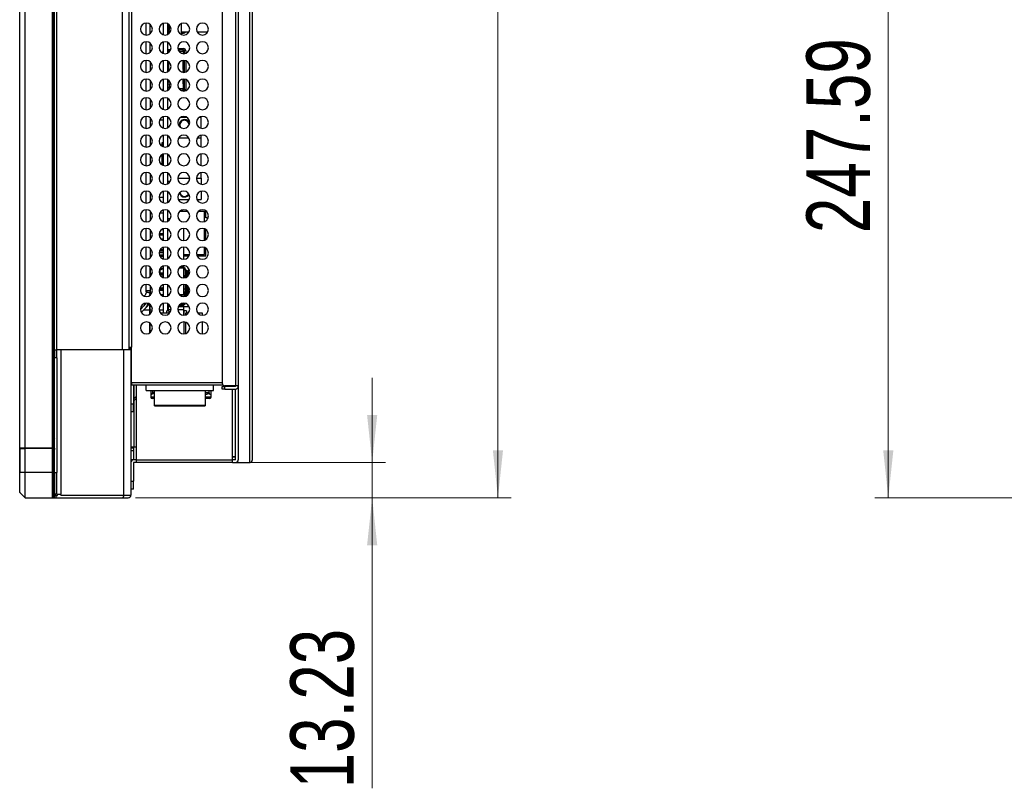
# Model space of a CAD drawing. Header units: millimetres. Extents: x 0 to 1118, y 0 to 864.
# Tile 61 of 256: x 600 to 674, y 291 to 348. Entities that reach past the tile are written whole.
import ezdxf

# ---------------------------------------------------------------- set-up
doc = ezdxf.new("R2010")
doc.units = ezdxf.units.MM
doc.styles.add('SLDTEXTSTYLE5', font='TXT', dxfattribs={"width": 0.75})
doc.dimstyles.new('SLDDIMSTYLE0', dxfattribs={"dimtxt": 4.7625, "dimasz": 3.556, "dimexe": 0, "dimexo": 0.0625, "dimgap": 1.190625, "dimtad": 1, "dimlfac": 5, "dimrnd": 1e-09, "dimzin": 12, "dimdsep": 46, "dimtxsty": 'SLDTEXTSTYLE5', "dimsah": 1, "dimcen": 0.09, "dimadec": 0, "dimazin": 3, "dimtfac": 1, "dimtofl": 0, "dimtmove": 0, "dimatfit": 3, "dimfxl": 1, "dimfrac": 2, "dimtolj": 1, "dimtzin": 12, "dimarcsym": 0})
doc.dimstyles.new('SLDDIMSTYLE3', dxfattribs={"dimtxt": 4.7625, "dimasz": 3.556, "dimexe": 0, "dimexo": 0.0625, "dimgap": 1.190625, "dimtad": 1, "dimlfac": 5, "dimrnd": 1e-09, "dimzin": 12, "dimdsep": 46, "dimtxsty": 'SLDTEXTSTYLE5', "dimsah": 1, "dimcen": 0.09, "dimadec": 0, "dimazin": 3, "dimtfac": 1, "dimtmove": 0, "dimatfit": 0, "dimfxl": 1, "dimfrac": 2, "dimtolj": 1, "dimtzin": 12, "dimarcsym": 0})

# ---------------------------------------------------------------- blocks, each defined once
blk = doc.blocks.new('_D_10')
at = {"color": 7, "linetype": 'Continuous', "lineweight": 0}
for p, q in [((626.411, 315.082), (626.411, 321.432)), ((617.171, 315.082), (627.411, 315.082)), ((626.411, 315.082), (626.411, 312.436)), ((608.662, 312.436), (627.411, 312.436)), ((626.411, 312.436), (626.411, 290.657))]:
    blk.add_line(p, q, dxfattribs=at)
at = {"color": 7, "linetype": 'Continuous', "lineweight": 18}
for points in [[(626.411, 315.082), (626.792, 318.638), (626.03, 318.638)], [(626.411, 312.436), (626.03, 308.88), (626.792, 308.88)]]:
    blk.add_solid(points, dxfattribs=at)
at = {"color": 7, "linetype": 'Continuous', "lineweight": 18, "insert": (620.272, 290.657), "char_height": 4.7625, "attachment_point": 1, "rotation": 90, "style": 'SLDTEXTSTYLE5'}
blk.add_mtext('13.23', dxfattribs=at)
blk = doc.blocks.new('_D_11')
at = {"color": 7, "linetype": 'Continuous', "lineweight": 0}
for p, q in [((619.428, 459.718), (636.839, 459.718)), ((635.839, 312.436), (635.839, 459.718)), ((608.662, 312.436), (636.839, 312.436))]:
    blk.add_line(p, q, dxfattribs=at)
at = {"color": 7, "linetype": 'Continuous', "lineweight": 18}
for points in [[(635.839, 459.718), (635.458, 456.162), (636.22, 456.162)], [(635.839, 312.436), (636.22, 315.992), (635.458, 315.992)]]:
    blk.add_solid(points, dxfattribs=at)
at = {"color": 7, "linetype": 'Continuous', "lineweight": 18, "insert": (629.7, 382.14), "char_height": 4.7625, "attachment_point": 1, "rotation": 90, "style": 'SLDTEXTSTYLE5'}
blk.add_mtext('736.41', dxfattribs=at)
blk = doc.blocks.new('_D_20')
at = {"color": 7, "linetype": 'Continuous', "lineweight": 0}
for p, q in [((795.552, 361.954), (664.098, 361.954)), ((665.098, 312.436), (665.098, 361.954)), ((684.895, 312.436), (664.098, 312.436))]:
    blk.add_line(p, q, dxfattribs=at)
at = {"color": 7, "linetype": 'Continuous', "lineweight": 18}
for points in [[(665.098, 361.954), (664.717, 358.398), (665.479, 358.398)], [(665.098, 312.436), (665.479, 315.992), (664.717, 315.992)]]:
    blk.add_solid(points, dxfattribs=at)
at = {"color": 7, "linetype": 'Continuous', "lineweight": 18, "insert": (658.959, 332.275), "char_height": 4.7625, "attachment_point": 1, "rotation": 90, "style": 'SLDTEXTSTYLE5'}
blk.add_mtext('247.59', dxfattribs=at)

msp = doc.modelspace()

# ---------------------------------------------------------------- linework, layer by layer
at = {"color": 7, "linetype": 'Continuous', "lineweight": 25}
for p, q in [((602.5705, 533.588), (602.5705, 314.316)), ((599.9905, 316.152), (599.9905, 531.752)), ((600.3905, 316.152), (600.3905, 531.752)), ((602.4305, 531.752), (602.4305, 316.152)), ((602.5305, 531.752), (602.5305, 316.152)), ((617.2305, 315.0817), (617.2305, 406.752)), ((617.4305, 315.2817), (617.4305, 406.752)), ((615.1705, 404.514), (615.1705, 321.0217)), ((616.1705, 404.714), (616.1705, 320.8217)), ((616.3705, 404.714), (616.3705, 320.8217)), ((608.1705, 400.4404), (608.1705, 323.5288)), ((608.3705, 400.398), (608.3705, 323.7332)), ((609.7705, 347.219), (609.7705, 347.9199)), ((610.7705, 347.1351), (610.7705, 348.0038)), ((611.0905, 347.1675), (611.0905, 347.9714)), ((611.1105, 347.9607), (611.1105, 347.1782)), ((611.1505, 347.9279), (611.1105, 347.9279)), ((611.1105, 347.8179), (611.2305, 347.8179)), ((611.1505, 347.9351), (611.1505, 347.9279)), ((611.2305, 347.4579), (611.2305, 347.8179)), ((611.2305, 347.8179), (611.2634, 347.8179)), ((612.0905, 347.9737), (612.0905, 347.1652)), ((611.2305, 347.5499), (611.1105, 347.5499)), ((611.1105, 347.4579), (611.2305, 347.4579)), ((611.1105, 347.3579), (611.2854, 347.3579)), ((612.0905, 347.352), (612.6822, 347.352)), ((612.0905, 347.2578), (612.2805, 347.2578)), ((613.2942, 347.352), (614.0822, 347.352)), ((609.7705, 345.819), (609.7705, 346.5199)), ((610.7705, 346.0781), (610.7705, 346.6038)), ((611.0905, 345.7675), (611.0905, 346.5714)), ((610.7705, 345.8979), (610.7428, 345.8979)), ((610.7651, 345.9979), (610.7705, 345.9979)), ((610.7705, 345.7351), (610.7705, 346.0781)), ((611.3042, 345.9979), (611.0905, 345.9979)), ((611.2305, 345.8979), (611.0905, 345.8979)), ((611.0905, 345.8059), (611.1534, 345.8059)), ((611.2305, 345.8773), (611.2305, 345.8979)), ((611.8439, 346.0979), (612.2805, 346.0979)), ((612.2305, 345.9979), (611.8722, 345.9979)), ((611.9294, 345.8979), (612.2405, 345.8979)), ((612.2305, 345.9979), (612.2305, 345.8979)), ((612.2305, 345.9979), (612.2805, 345.9979)), ((612.2405, 345.8979), (612.3405, 345.8979)), ((612.2805, 345.8979), (612.2805, 345.9979)), ((612.3405, 345.8979), (612.3405, 345.9379)), ((612.3405, 345.7225), (612.3405, 345.8979)), ((612.4405, 345.9379), (612.4405, 345.746)), ((609.7705, 345.1199), (609.7705, 344.419)), ((610.7705, 344.3351), (610.7705, 345.2038)), ((611.0905, 344.3675), (611.0905, 345.1714)), ((611.0973, 345.1679), (611.0905, 345.1679)), ((611.1505, 345.1279), (611.0905, 345.1279)), ((611.1505, 345.0679), (611.0905, 345.0679)), ((611.1505, 345.0279), (611.0905, 345.0279)), ((611.1505, 344.9679), (611.0905, 344.9679)), ((611.1505, 344.9279), (611.0905, 344.9279)), ((611.1505, 344.8679), (611.0905, 344.8679)), ((611.1505, 344.8279), (611.0905, 344.8279)), ((611.1505, 344.7679), (611.0905, 344.7679)), ((611.1505, 344.7279), (611.0905, 344.7279)), ((611.1505, 344.6679), (611.0905, 344.6679)), ((611.1505, 345.1279), (611.1505, 345.0679)), ((611.1505, 345.0279), (611.1505, 344.9679)), ((611.1505, 344.9279), (611.1505, 344.8679)), ((611.1505, 344.8279), (611.1505, 344.7679)), ((611.1505, 344.7279), (611.1505, 344.6679)), ((612.2205, 345.2143), (612.2205, 344.5479)), ((612.3405, 344.5479), (612.3405, 345.2164)), ((612.3405, 344.8538), (612.3427, 344.8538)), ((612.4405, 345.1929), (612.4405, 344.346)), ((609.7705, 344.4479), (609.803, 344.4479)), ((611.1505, 344.6279), (611.0905, 344.6279)), ((611.1505, 344.5679), (611.0905, 344.5679)), ((611.1505, 344.5279), (611.0905, 344.5279)), ((611.1505, 344.4679), (611.0905, 344.4679)), ((611.1505, 344.4279), (611.0905, 344.4279)), ((611.0913, 344.3679), (611.0905, 344.3679)), ((611.1505, 344.6279), (611.1505, 344.5679)), ((611.1505, 344.5279), (611.1505, 344.4679)), ((611.1505, 344.4279), (611.1505, 344.4038)), ((612.2205, 344.5479), (612.2405, 344.5479)), ((612.2405, 344.4479), (612.2205, 344.4479)), ((612.2205, 344.4479), (612.2205, 344.3246)), ((612.2405, 344.5479), (612.2405, 344.4479)), ((612.2405, 344.5479), (612.3405, 344.5479)), ((612.3405, 344.4479), (612.2405, 344.4479)), ((612.3405, 344.4479), (612.3405, 344.5479)), ((612.3405, 344.3225), (612.3405, 344.4479)), ((609.7705, 343.7199), (609.7705, 343.019)), ((609.802, 343.692), (609.7705, 343.692)), ((609.81, 343.684), (609.7705, 343.684)), ((610.7705, 342.9351), (610.7705, 343.8038)), ((611.0905, 342.9675), (611.0905, 343.7714)), ((611.0973, 343.7679), (611.0905, 343.7679)), ((611.1505, 343.7279), (611.0905, 343.7279)), ((611.1505, 343.6679), (611.0905, 343.6679)), ((611.1505, 343.6279), (611.0905, 343.6279)), ((611.1505, 343.5679), (611.0905, 343.5679)), ((611.0905, 343.4579), (611.2305, 343.4579)), ((611.1505, 343.7279), (611.1505, 343.6679)), ((611.1505, 343.6279), (611.1505, 343.5679)), ((611.2305, 343.0979), (611.2305, 343.4579)), ((611.2305, 343.4579), (611.3294, 343.4579)), ((612.2205, 343.8143), (612.2205, 343.4879)), ((612.3405, 343.4879), (612.2205, 343.4879)), ((612.2405, 343.4533), (612.2405, 343.0979)), ((612.2605, 343.4479), (612.3322, 343.4479)), ((612.3405, 343.4879), (612.3405, 343.8164)), ((612.3405, 343.7593), (612.3427, 343.7593)), ((612.3405, 343.0979), (612.3405, 343.4879)), ((612.4405, 343.7929), (612.4405, 343.0579)), ((610.7105, 343.0979), (610.7105, 342.9979)), ((610.7105, 343.0979), (610.7705, 343.0979)), ((610.7705, 342.9979), (610.7105, 342.9979)), ((611.2305, 343.1899), (611.0905, 343.1899)), ((611.0905, 343.0979), (611.2305, 343.0979)), ((611.0905, 342.9979), (611.1421, 342.9979)), ((612.2405, 343.0979), (611.9294, 343.0979)), ((612.0343, 342.9979), (612.2305, 342.9979)), ((612.2305, 343.0979), (612.2305, 342.9979)), ((612.2805, 342.9979), (612.2305, 342.9979)), ((612.3405, 343.0979), (612.2405, 343.0979)), ((612.2805, 342.9979), (612.2805, 343.0979)), ((612.3405, 343.0579), (612.3405, 343.0979)), ((609.7705, 342.3199), (609.7705, 341.619)), ((609.907, 342.134), (609.7705, 342.134)), ((610.7705, 341.5351), (610.7705, 342.4038)), ((611.0905, 341.5675), (611.0905, 342.3714)), ((610.7705, 340.1351), (610.7705, 341.0038)), ((609.7705, 340.9199), (609.7705, 340.219)), ((610.4814, 340.7619), (610.7705, 340.7619)), ((611.0905, 340.1675), (611.0905, 340.9714)), ((611.1048, 340.9639), (611.0905, 340.9639)), ((612.0716, 340.9639), (612.5048, 340.9639)), ((613.4716, 340.9639), (613.6005, 340.9639)), ((613.6005, 340.1281), (613.6005, 340.9639)), ((609.7705, 339.5199), (609.7705, 338.819)), ((610.7705, 338.7351), (610.7705, 339.6038)), ((611.0905, 338.7675), (611.0905, 339.5714)), ((613.6005, 339.3979), (613.6005, 339.6108)), ((610.6585, 338.8489), (610.6585, 339.0569)), ((610.6585, 339.0569), (610.7705, 339.0569)), ((610.6585, 338.8489), (610.7705, 338.8489)), ((610.6585, 338.7825), (610.6585, 338.8289)), ((610.6585, 338.8289), (610.7705, 338.8289)), ((612.6759, 339.3979), (611.9005, 339.3979)), ((613.6005, 339.3979), (613.3005, 339.3979)), ((613.6005, 338.7281), (613.6005, 339.3979)), ((609.7705, 338.1199), (609.7705, 337.419)), ((610.6585, 337.9369), (610.6585, 338.1449)), ((610.6585, 338.1449), (610.7705, 338.1449)), ((610.6734, 338.1649), (610.7705, 338.1649)), ((610.7705, 337.3351), (610.7705, 338.2038)), ((611.0905, 337.3675), (611.0905, 338.1714)), ((613.6005, 337.3281), (613.6005, 338.2108)), ((610.6585, 337.9369), (610.7705, 337.9369)), ((610.6585, 337.9169), (610.7705, 337.9169)), ((610.6585, 337.7089), (610.6585, 337.9169)), ((610.6585, 337.7089), (610.7705, 337.7089)), ((610.6585, 337.6889), (610.7705, 337.6889)), ((610.6585, 337.4809), (610.6585, 337.6889)), ((610.6585, 337.4809), (610.7705, 337.4809)), ((610.6585, 337.3825), (610.6585, 337.4609)), ((610.6585, 337.4609), (610.7705, 337.4609)), ((609.7705, 336.7199), (609.7705, 336.019)), ((610.7475, 336.7969), (610.7705, 336.7969)), ((610.7705, 335.9351), (610.7705, 336.8038)), ((611.0905, 335.9675), (611.0905, 336.7714)), ((613.6005, 336.3979), (613.6005, 336.8108)), ((611.2736, 336.1371), (611.0905, 336.1371)), ((611.8391, 336.3979), (612.7373, 336.3979)), ((613.2391, 336.3979), (613.6005, 336.3979)), ((613.6005, 336.3979), (613.6005, 335.9281)), ((609.7705, 335.3199), (609.7705, 334.619)), ((610.7705, 334.5351), (610.7705, 335.4038)), ((611.0905, 334.5675), (611.0905, 335.3714)), ((613.6005, 335.4108), (613.6005, 334.7959)), ((610.4382, 334.9639), (610.7705, 334.9639)), ((611.873, 334.7959), (612.7034, 334.7959)), ((613.273, 334.7959), (613.6005, 334.7959)), ((609.7705, 333.9199), (609.7705, 333.219)), ((610.491, 333.7809), (610.7705, 333.7809)), ((610.7705, 333.1351), (610.7705, 334.0038)), ((611.0905, 333.1675), (611.0905, 333.9714)), ((612.016, 333.9278), (612.5604, 333.9278)), ((613.416, 333.9278), (613.8374, 333.9278)), ((613.8374, 333.1449), (613.8374, 333.9278)), ((613.9374, 333.4322), (613.9374, 333.9441)), ((611.2736, 333.3371), (611.0905, 333.3371)), ((609.7705, 332.5199), (609.7705, 331.819)), ((610.4605, 332.1535), (610.4382, 332.1758)), ((610.4605, 332.2535), (610.4432, 332.2362)), ((610.4605, 332.2535), (610.4605, 332.1535)), ((610.4605, 332.2535), (610.7705, 332.2535)), ((610.4605, 332.1535), (610.7705, 332.1535)), ((610.6537, 332.5535), (610.7705, 332.5535)), ((610.7705, 331.7351), (610.7705, 332.6038)), ((611.0905, 331.7675), (611.0905, 332.5714)), ((612.2905, 331.7195), (612.2905, 332.6194)), ((613.8374, 331.7449), (613.8374, 332.594)), ((613.9374, 331.7948), (613.9374, 332.5441)), ((610.5678, 331.8535), (610.7705, 331.8535)), ((610.7165, 331.7535), (610.7705, 331.7535)), ((609.7705, 331.1199), (609.7705, 330.419)), ((610.4405, 330.8149), (610.7705, 330.8149)), ((610.4605, 330.6535), (610.4549, 330.6479)), ((610.4605, 330.6535), (610.4605, 330.6295)), ((610.4605, 330.6535), (610.7705, 330.6535)), ((610.4776, 330.9535), (610.7705, 330.9535)), ((610.5392, 331.0535), (610.7705, 331.0535)), ((610.7705, 330.3351), (610.7705, 331.2038)), ((611.0905, 330.3675), (611.0905, 331.1714)), ((612.2905, 330.3195), (612.2905, 331.2194)), ((612.2905, 330.668), (612.7266, 330.668)), ((613.2498, 330.668), (613.8374, 330.668)), ((613.8374, 330.668), (613.8374, 331.194)), ((613.9374, 330.5679), (613.9374, 331.1441)), ((610.4934, 330.5535), (610.7705, 330.5535)), ((612.2905, 330.5679), (612.6905, 330.5679)), ((613.2858, 330.5679), (613.9374, 330.5679)), ((609.7705, 329.7199), (609.7705, 329.019)), ((609.782, 329.6068), (609.7705, 329.6068)), ((609.782, 329.6068), (609.782, 329.7103)), ((609.782, 329.0286), (609.782, 329.6068)), ((609.782, 329.2479), (609.9215, 329.2479)), ((610.4605, 329.3007), (610.446, 329.2862)), ((610.4605, 329.3007), (610.4605, 329.2295)), ((610.4605, 329.3007), (610.7705, 329.3007)), ((610.471, 329.2007), (610.7705, 329.2007)), ((610.4928, 329.3519), (610.4855, 329.3519)), ((610.4928, 329.3519), (610.4928, 329.3498)), ((610.5068, 329.4448), (610.5055, 329.4402)), ((610.5339, 329.5008), (610.5339, 329.5729)), ((610.7705, 329.6233), (610.6837, 329.6282)), ((610.7096, 329.5867), (610.7705, 329.5833)), ((610.7705, 328.9351), (610.7705, 329.8038)), ((611.0905, 328.9675), (611.0905, 329.7714)), ((611.2395, 329.6507), (611.0905, 329.6507)), ((611.1005, 329.7662), (611.1005, 329.6507)), ((612.2905, 329.6507), (611.9369, 329.6507)), ((612.3005, 329.7129), (611.9974, 329.7129)), ((612.3652, 329.8128), (612.2112, 329.8128)), ((612.2905, 328.9195), (612.2905, 329.6507)), ((612.3505, 329.6029), (612.2905, 329.6029)), ((612.3505, 329.6829), (612.3505, 329.6029)), ((612.3505, 329.6029), (612.3505, 329.5529)), ((612.4005, 329.5029), (612.4505, 329.5029)), ((612.4005, 329.5029), (612.4005, 329.0879)), ((612.4505, 329.0879), (612.4505, 329.5029)), ((612.4505, 329.5029), (612.5005, 329.5029)), ((612.5605, 329.0112), (612.5605, 329.4429)), ((612.6605, 329.1167), (612.6605, 329.6222)), ((610.6905, 329.0679), (610.5659, 329.0554)), ((610.7705, 329.0679), (610.6905, 329.0679)), ((610.7607, 328.9379), (610.7705, 328.9379)), ((612.2905, 329.0879), (612.4005, 329.0879)), ((612.2982, 329.0587), (612.2982, 328.9196)), ((612.3905, 329.0879), (612.3905, 328.9312)), ((612.4505, 329.0879), (612.4005, 329.0879)), ((612.4505, 328.9497), (612.4505, 329.0879)), ((609.7603, 327.7609), (609.6997, 327.552)), ((609.7705, 328.3199), (609.7705, 327.9413)), ((609.7705, 328.3199), (609.7705, 327.619)), ((609.7905, 327.6361), (609.7905, 328.3028)), ((610.4605, 328.0007), (610.4411, 328.0201)), ((610.4605, 328.1007), (610.4566, 328.0968)), ((610.4605, 328.1007), (610.4605, 328.0007)), ((610.4605, 328.1007), (610.7705, 328.1007)), ((610.4605, 328.0007), (610.7705, 328.0007)), ((610.6905, 328.1779), (610.4907, 328.1579)), ((610.4907, 328.1579), (610.4907, 328.1007)), ((610.7705, 328.1779), (610.6905, 328.1779)), ((610.7596, 328.4007), (610.7705, 328.4007)), ((610.7705, 327.5351), (610.7705, 328.4038)), ((611.0905, 327.5675), (611.0905, 328.3714)), ((612.2905, 327.6507), (612.2905, 328.4194)), ((612.2905, 328.0879), (612.4005, 328.0879)), ((612.2982, 327.8587), (612.2982, 327.5371)), ((612.338, 327.8581), (612.338, 327.5377)), ((612.3905, 328.0879), (612.3905, 327.5312)), ((612.4505, 328.0879), (612.4005, 328.0879)), ((612.4505, 328.0879), (612.4505, 328.3892)), ((612.4505, 327.5497), (612.4505, 328.0879)), ((612.5605, 327.6112), (612.5605, 328.3277)), ((612.6605, 327.7167), (612.6605, 328.2222)), ((609.4462, 327.0127), (609.3019, 326.81)), ((609.3472, 326.8663), (609.4492, 327.0134)), ((609.722, 326.954), (609.722, 326.1849)), ((610.6905, 327.6579), (610.575, 327.6463)), ((610.7705, 327.6579), (610.6905, 327.6579)), ((610.7705, 326.2817), (610.7705, 327.0038)), ((611.2058, 327.6507), (611.0905, 327.6507)), ((611.0905, 326.4417), (611.0905, 326.9714)), ((611.1105, 326.9607), (611.1105, 326.4417)), ((612.2905, 327.6507), (611.9705, 327.6507)), ((612.1359, 326.9929), (612.3505, 326.9929)), ((612.1805, 327.5325), (612.1805, 327.6507)), ((612.3505, 326.9929), (612.3505, 326.9129)), ((609.0388, 326.5469), (609.3019, 326.81)), ((609.1067, 326.3308), (609.4776, 326.7017)), ((609.782, 326.2286), (609.782, 326.9103)), ((611.2342, 326.2817), (610.5422, 326.2817)), ((611.1705, 326.4417), (611.0105, 326.4417)), ((611.0105, 326.2817), (611.0105, 326.4417)), ((611.1105, 326.7828), (611.2844, 326.7828)), ((611.2938, 326.7643), (611.1105, 326.7643)), ((611.3358, 326.5231), (611.1105, 326.5231)), ((611.3358, 326.5227), (611.1105, 326.5227)), ((611.1705, 326.4417), (611.1705, 326.2817)), ((612.2905, 326.5231), (611.8406, 326.5231)), ((612.2905, 326.5227), (611.8406, 326.5227)), ((612.2905, 326.7643), (611.8826, 326.7643)), ((611.892, 326.7828), (612.6605, 326.7828)), ((612.3005, 326.8829), (611.9653, 326.8829)), ((612.2905, 326.5231), (612.2905, 326.7643)), ((612.2905, 326.5227), (612.2905, 326.5231)), ((612.2905, 326.1195), (612.2905, 326.5227)), ((612.3305, 326.1214), (612.3305, 326.4417)), ((612.4905, 326.4417), (612.3305, 326.4417)), ((612.6342, 326.2817), (612.4305, 326.2817)), ((612.4305, 326.2817), (612.4305, 326.1425)), ((612.4905, 326.4417), (612.4905, 326.2817)), ((612.6605, 326.7828), (612.6605, 326.8222)), ((613.6905, 326.2817), (613.3422, 326.2817)), ((613.6905, 326.1195), (613.6905, 326.2817)), ((609.722, 325.554), (609.722, 324.7849)), ((609.782, 324.8286), (609.782, 325.5103)), ((612.3305, 324.7214), (612.3305, 325.6175)), ((612.4305, 325.5964), (612.4305, 324.7425)), ((613.6905, 324.7195), (613.6905, 325.6194)), ((602.6105, 323.5288), (602.7705, 323.5288)), ((602.6105, 323.5288), (602.6105, 322.9288)), ((602.7705, 322.9288), (602.7705, 323.5288)), ((603.0632, 323.5288), (602.7705, 323.5288)), ((603.0631, 323.5288), (603.0631, 312.716)), ((607.8033, 323.5288), (603.0632, 323.5288)), ((607.8033, 312.636), (607.8033, 323.5288)), ((608.3305, 323.5288), (607.8033, 323.5288)), ((608.1705, 323.6766), (608.2686, 323.7332)), ((608.1705, 323.7332), (608.3705, 323.7332)), ((608.3305, 323.598), (608.1705, 323.598)), ((608.3305, 323.5288), (608.3305, 323.598)), ((608.3305, 323.5288), (608.3305, 312.636)), ((608.3705, 321.0817), (608.3705, 323.7332)), ((602.7705, 322.9288), (602.6105, 322.9288)), ((602.6105, 314.336), (602.6105, 322.9288)), ((602.7705, 322.9288), (602.7705, 314.336)), ((608.3705, 321.376), (608.3305, 321.376)), ((608.3305, 321.136), (608.3705, 321.136)), ((608.3705, 321.0817), (608.3705, 320.8817)), ((615.2277, 320.8817), (608.3705, 320.8817)), ((608.5305, 320.8817), (608.5305, 319.4817)), ((608.7305, 320.8817), (608.7305, 315.2817)), ((609.4705, 320.4817), (609.4705, 320.8817)), ((609.4705, 320.4817), (614.5105, 320.4817)), ((609.8105, 320.4817), (609.8105, 320.2017)), ((610.0905, 319.3466), (610.0905, 320.4817)), ((613.8905, 320.4817), (613.8905, 319.3466)), ((614.3305, 320.2017), (614.3305, 320.4817)), ((614.5105, 320.4817), (614.5105, 320.8817)), ((615.1705, 320.7817), (615.3705, 320.7817)), ((615.1705, 320.5817), (615.1705, 320.7817)), ((615.3705, 320.5817), (615.1705, 320.5817)), ((616.1705, 320.8217), (615.3705, 320.8217)), ((615.3705, 320.5817), (615.3705, 320.7817)), ((616.1705, 320.7817), (615.3705, 320.7817)), ((615.3705, 320.5817), (616.1705, 320.5817)), ((616.1305, 320.8217), (616.1305, 320.7817)), ((616.1305, 320.5817), (616.1305, 315.5217)), ((616.3705, 320.8217), (616.1705, 320.8217)), ((616.1705, 320.7817), (616.1705, 320.8217)), ((616.1705, 315.2817), (616.1705, 320.5817)), ((616.3705, 320.8217), (616.3705, 320.7817)), ((616.3705, 320.7817), (616.3705, 315.2817)), ((608.5305, 319.8351), (608.7305, 320.0351)), ((608.7305, 319.8654), (608.5305, 319.6654)), ((609.8105, 320.2017), (609.8105, 319.9817)), ((609.8105, 320.2017), (609.9328, 320.2017)), ((610.0905, 319.8817), (609.9105, 319.8817)), ((609.9329, 320.3017), (609.9328, 320.2017)), ((613.9408, 320.2017), (613.8905, 320.2017)), ((614.2305, 319.8817), (613.8905, 319.8817)), ((614.2082, 320.2017), (614.2081, 320.3017)), ((614.2082, 320.2017), (614.3305, 320.2017)), ((614.3305, 319.9817), (614.3305, 320.2017)), ((608.3305, 319.4817), (608.5305, 319.4817)), ((608.5305, 318.8817), (608.3305, 318.8817)), ((608.5305, 318.8817), (608.5305, 319.4817)), ((613.8905, 319.3466), (610.0905, 319.3466)), ((610.0905, 319.3182), (610.0905, 319.3466)), ((610.0905, 319.3182), (613.8905, 319.3182)), ((613.8905, 319.3466), (613.8905, 319.3182)), ((602.6105, 316.8621), (602.5705, 316.7981)), ((600.3905, 316.152), (599.9905, 316.152)), ((599.9905, 316.136), (599.9905, 314.336)), ((599.9905, 316.136), (600.0022, 316.136)), ((600.0022, 314.336), (600.0022, 316.136)), ((600.0022, 316.136), (600.3788, 316.136)), ((600.2905, 316.152), (600.2905, 316.136)), ((600.3305, 316.136), (600.3305, 316.152)), ((600.3788, 316.136), (600.3788, 314.336)), ((600.3788, 316.136), (600.4071, 316.136)), ((602.4305, 316.152), (600.3905, 316.152)), ((600.4071, 314.336), (600.4071, 316.136)), ((602.4305, 316.136), (600.4071, 316.136)), ((601.0305, 316.136), (601.0305, 316.152)), ((601.6305, 316.136), (601.6305, 316.152)), ((602.5305, 316.152), (602.4305, 316.152)), ((602.4305, 316.136), (602.4305, 314.336)), ((602.4305, 316.136), (602.5305, 316.136)), ((602.5305, 314.336), (602.5305, 316.136)), ((602.5747, 316.1007), (602.5747, 316.1007)), ((608.5705, 316.216), (608.3305, 316.216)), ((608.3305, 316.176), (608.5305, 316.176)), ((608.3305, 315.976), (608.5305, 315.976)), ((608.5305, 316.216), (608.5305, 316.176)), ((608.5305, 316.176), (608.5305, 315.976)), ((608.5305, 315.976), (608.5305, 315.2817)), ((608.7305, 316.216), (608.5705, 316.216)), ((608.5305, 315.2817), (608.3305, 315.2817)), ((608.7305, 315.2817), (608.5305, 315.2817)), ((608.7305, 315.2817), (615.9305, 315.2817)), ((608.7305, 315.2817), (608.7305, 315.0817)), ((615.9305, 315.2817), (615.9305, 315.5217)), ((615.9305, 315.5217), (616.1305, 315.5217)), ((615.9305, 315.0817), (615.9305, 315.2817)), ((616.1705, 315.2817), (615.9305, 315.2817)), ((615.9705, 315.4817), (615.9705, 315.5217)), ((616.1705, 315.4817), (615.9705, 315.4817)), ((608.7305, 315.0817), (608.5305, 315.0817)), ((608.5305, 315.0817), (608.5305, 313.6817)), ((615.9305, 315.0817), (608.7305, 315.0817)), ((615.9305, 315.0817), (616.1705, 315.0817)), ((616.1705, 315.0817), (617.2305, 315.0817)), ((599.9905, 312.8525), (599.9905, 314.336)), ((600.0022, 314.336), (599.9905, 314.336)), ((600.3788, 314.336), (600.0022, 314.336)), ((600.0022, 312.8243), (600.0022, 314.336)), ((600.4071, 314.336), (600.3788, 314.336)), ((600.3788, 314.336), (600.3788, 312.4477)), ((600.4071, 312.436), (600.4071, 314.336)), ((602.4305, 314.336), (600.4071, 314.336)), ((602.5305, 314.336), (602.4305, 314.336)), ((602.4305, 314.336), (602.4305, 312.436)), ((602.5305, 314.336), (602.5305, 312.536)), ((602.5705, 313.156), (602.5705, 314.316)), ((602.5705, 313.946), (602.6105, 313.9479)), ((602.6105, 314.336), (602.6105, 312.716)), ((602.6105, 314.336), (602.7705, 314.336)), ((602.7705, 312.716), (602.7705, 314.336)), ((608.3305, 313.6817), (608.5305, 313.6817)), ((608.5305, 313.0817), (608.5305, 313.6817)), ((608.5305, 313.0817), (608.3305, 313.0817)), ((599.9905, 312.836), (599.9905, 312.8525)), ((599.9905, 312.836), (600.0022, 312.8243)), ((600.0022, 312.8243), (600.3788, 312.4477)), ((600.3788, 312.4477), (600.3905, 312.436)), ((600.4071, 312.436), (600.3905, 312.436)), ((600.4071, 312.436), (602.4305, 312.436)), ((601.3705, 312.436), (601.3705, 312.436)), ((601.3705, 312.436), (601.9705, 312.436)), ((601.9705, 312.436), (602.6105, 312.436)), ((602.5305, 312.596), (602.8362, 312.596)), ((602.5305, 312.596), (602.6105, 312.596)), ((602.7705, 312.716), (602.6105, 312.716)), ((602.6105, 312.436), (602.6105, 312.596)), ((602.7105, 312.596), (602.6105, 312.596)), ((602.6105, 312.436), (602.7105, 312.436)), ((602.7105, 312.596), (602.7105, 312.436)), ((602.7105, 312.596), (602.8362, 312.596)), ((602.7105, 312.436), (602.7797, 312.436)), ((602.7705, 312.716), (603.0628, 312.716)), ((602.7797, 312.436), (602.7797, 312.436)), ((602.7797, 312.436), (607.6619, 312.436)), ((602.8362, 312.596), (602.8362, 312.716)), ((603.0625, 312.636), (603.0628, 312.716)), ((603.0626, 312.636), (607.8033, 312.636)), ((607.6619, 312.436), (608.1305, 312.436)), ((607.8033, 312.636), (608.3305, 312.636))]:
    msp.add_line(p, q, dxfattribs=at)
at = {"color": 8, "linetype": 'Continuous', "lineweight": 25}
for p, q in [((602.7462, 529.4738), (602.7462, 323.5288)), ((607.7019, 323.5288), (607.7019, 400.4403)), ((609.4776, 347.1196), (609.4776, 348.0193)), ((609.4776, 345.7196), (609.4776, 346.6193)), ((612.2405, 345.8979), (612.2405, 345.722)), ((609.4776, 344.3196), (609.4776, 345.2193)), ((609.4776, 342.9196), (609.4776, 343.8193)), ((609.4776, 341.5196), (609.4776, 342.4193)), ((609.4776, 340.1196), (609.4776, 341.0193)), ((609.4776, 338.7196), (609.4776, 339.6193)), ((609.4776, 337.3196), (609.4776, 338.2193)), ((609.4776, 335.9196), (609.4776, 336.8193)), ((609.4776, 334.5196), (609.4776, 335.4193)), ((609.4776, 333.1196), (609.4776, 334.0193)), ((609.4776, 331.7196), (609.4776, 332.6193)), ((609.4776, 330.3196), (609.4776, 331.2193)), ((609.4776, 328.9196), (609.4776, 329.8193)), ((612.3505, 329.6829), (611.9653, 329.6829)), ((612.2905, 329.5529), (612.3505, 329.5529)), ((612.5305, 328.9903), (612.5305, 329.4949)), ((612.338, 329.0581), (612.338, 328.9222)), ((609.4776, 327.9413), (609.4776, 328.4193)), ((612.4005, 328.4052), (612.4005, 328.0879)), ((612.5305, 327.5903), (612.5305, 328.3486)), ((612.3505, 327.0151), (612.3505, 326.9929)), ((609.722, 326.4984), (609.2743, 326.4984)), ((609.9325, 326.4984), (609.782, 326.4984)), ((610.7705, 326.4984), (610.4438, 326.4984)), ((611.9974, 326.9129), (612.3505, 326.9129)), ((608.3705, 321.176), (608.3305, 321.176)), ((608.3705, 321.0817), (615.1705, 321.0817)), ((608.5705, 319.8751), (608.5705, 320.8817)), ((609.9656, 320.3017), (609.9656, 320.4817)), ((614.1754, 320.4817), (614.1754, 320.3017)), ((615.9305, 320.7817), (615.9305, 320.8217)), ((615.9305, 315.5217), (615.9305, 320.5817)), ((608.5705, 316.216), (608.5705, 319.7054)), ((610.0905, 319.9817), (609.8105, 319.9817)), ((610.0905, 320.3017), (609.9656, 320.3017)), ((614.1754, 320.3017), (613.8905, 320.3017)), ((614.3305, 319.9817), (613.8905, 319.9817)), ((600.3598, 316.136), (600.3598, 316.152)), ((600.4495, 316.136), (600.4495, 316.152)), ((600.5202, 316.136), (600.5202, 316.152)), ((600.9305, 316.136), (600.9305, 316.152)), ((602.3305, 316.136), (602.3305, 316.152)), ((616.1705, 316.0817), (616.1305, 316.0817)), ((602.5305, 314.316), (602.5705, 314.316)), ((601.9705, 312.436), (601.9705, 312.436))]:
    msp.add_line(p, q, dxfattribs=at)
at = {"color": 7, "linetype": 'Continuous', "lineweight": 25, "flags": 128}
for points in [[(612.1692, 333.931), (612.1692, 333.9306), (612.1692, 333.9302), (612.1692, 333.9298), (612.1692, 333.9294), (612.1692, 333.929), (612.1692, 333.9286), (612.1692, 333.9282), (612.1692, 333.9278)], [(613.8374, 333.4482), (613.8378, 333.4482), (613.8382, 333.4482), (613.8386, 333.4482), (613.839, 333.4482), (613.8394, 333.4482), (613.8398, 333.4482), (613.8402, 333.4482), (613.8406, 333.4482)], [(613.2686, 330.668), (613.2686, 330.6676), (613.2686, 330.6672), (613.2686, 330.6668), (613.2686, 330.6664), (613.2686, 330.666), (613.2686, 330.6656), (613.2686, 330.6652), (613.2686, 330.6648)], [(613.8406, 331.1506), (613.8402, 331.1506), (613.8398, 331.1506), (613.8394, 331.1506), (613.839, 331.1506), (613.8386, 331.1506), (613.8382, 331.1506), (613.8378, 331.1506), (613.8374, 331.1506)], [(609.9656, 320.3017), (609.9613, 320.3017), (609.9571, 320.3017), (609.9529, 320.3017), (609.9488, 320.3017), (609.9448, 320.3017), (609.9408, 320.3017), (609.9368, 320.3017), (609.9329, 320.3017)], [(614.2081, 320.3017), (614.2042, 320.3017), (614.2002, 320.3017), (614.1962, 320.3017), (614.1922, 320.3017), (614.1881, 320.3017), (614.1839, 320.3017), (614.1797, 320.3017), (614.1754, 320.3017)], [(602.6105, 313.958), (602.6097, 313.9579), (602.5705, 313.956)]]:
    msp.add_lwpolyline(points, dxfattribs=at)
at = {"color": 7, "linetype": 'Continuous', "lineweight": 25}
for centre, radius, start, end in [((609.4882, 347.5695), 0.45, 0, 180), ((610.8882, 347.5695), 0.45, 0, 180), ((612.2882, 347.5695), 0.45, 0, 180), ((613.6882, 347.5695), 0.45, 0, 180), ((609.4882, 347.5695), 0.45, 180, 0), ((610.8882, 347.5695), 0.45, 180, 0), ((612.2882, 347.5695), 0.45, 180, 0), ((612.2805, 347.4178), 0.16, 270, 335.702011), ((613.6882, 347.5695), 0.45, 180, 0), ((609.4882, 346.1695), 0.45, 0, 180), ((609.4882, 346.1695), 0.45, 180, 0), ((610.8882, 346.1695), 0.45, 0, 180), ((610.8882, 346.1695), 0.45, 180, 0), ((612.2882, 346.1695), 0.45, 0, 180), ((612.2882, 346.1695), 0.45, 180, 0), ((613.6882, 346.1695), 0.45, 0, 180), ((613.6882, 346.1695), 0.45, 180, 0), ((610.1705, 346.0781), 0.6, 328.915256, 0), ((612.2805, 345.9379), 0.16, 0, 90), ((612.2805, 345.9379), 0.06, 360, 90), ((609.4882, 344.7695), 0.45, 0, 180), ((609.4882, 344.7695), 0.45, 180, 0), ((610.8882, 344.7695), 0.45, 0, 180), ((610.8882, 344.7695), 0.45, 180, 0), ((612.2882, 344.7695), 0.45, 0, 180), ((612.2882, 344.7695), 0.45, 180, 0), ((613.6882, 344.7695), 0.45, 0, 180), ((613.6882, 344.7695), 0.45, 180, 0), ((609.4882, 343.3695), 0.45, 0, 180), ((609.4882, 343.3695), 0.45, 180, 0), ((610.8882, 343.3695), 0.45, 0, 180), ((610.8882, 343.3695), 0.45, 180, 0), ((612.2882, 343.3695), 0.45, 0, 180), ((612.2882, 343.3695), 0.45, 180, 0), ((612.2605, 343.4879), 0.04, 180, 240), ((613.6882, 343.3695), 0.45, 0, 180), ((613.6882, 343.3695), 0.45, 180, 0), ((612.2805, 343.0579), 0.06, 270, 0), ((612.2805, 343.0579), 0.16, 305.459677, 0), ((609.4882, 341.9695), 0.45, 0, 180), ((609.4882, 341.9695), 0.45, 180, 0), ((610.8882, 341.9695), 0.45, 0, 180), ((610.8882, 341.9695), 0.45, 180, 0), ((612.2882, 341.9695), 0.45, 0, 180), ((612.2882, 341.9695), 0.45, 180, 0), ((613.6882, 341.9695), 0.45, 0, 180), ((613.6882, 341.9695), 0.45, 180, 0), ((609.4882, 340.5695), 0.45, 0, 180), ((610.8882, 340.5695), 0.45, 0, 180), ((612.2882, 340.5695), 0.45, 0, 180), ((613.6882, 340.5695), 0.45, 0, 180), ((609.4882, 340.5695), 0.45, 180, 0), ((610.8882, 340.5695), 0.45, 180, 0), ((612.2882, 340.5695), 0.45, 180, 0), ((612.3455, 340.3789), 0.4, 90, 197.785506), ((612.3455, 340.3778), 0.35, 90, 213.245225), ((612.3455, 340.3789), 0.4, 15.693391, 90), ((612.3455, 340.3778), 0.35, 0.054251, 90), ((613.6882, 340.5695), 0.45, 180, 0), ((609.4882, 339.1695), 0.45, 0, 180), ((610.8882, 339.1695), 0.45, 0, 180), ((612.2882, 339.1695), 0.45, 0, 180), ((613.6882, 339.1695), 0.45, 0, 180), ((609.4882, 339.1695), 0.45, 180, 0), ((610.8882, 339.1695), 0.45, 180, 0), ((612.2882, 339.1695), 0.45, 180, 0), ((613.6882, 339.1695), 0.45, 180, 0), ((609.4882, 337.7695), 0.45, 0, 180), ((610.8882, 337.7695), 0.45, 0, 180), ((612.2882, 337.7695), 0.45, 0, 180), ((613.6882, 337.7695), 0.45, 0, 180), ((609.4882, 337.7695), 0.45, 180, 0), ((610.8882, 337.7695), 0.45, 180, 0), ((612.2882, 337.7695), 0.45, 180, 0), ((613.6882, 337.7695), 0.45, 180, 0), ((609.4882, 336.3695), 0.45, 0, 180), ((610.8882, 336.3695), 0.45, 0, 180), ((612.2882, 336.3695), 0.45, 0, 180), ((613.6882, 336.3695), 0.45, 0, 180), ((609.4882, 336.3695), 0.45, 180, 0), ((610.8882, 336.3695), 0.45, 180, 0), ((612.2882, 336.3695), 0.45, 180, 0), ((613.6882, 336.3695), 0.45, 180, 0), ((609.4882, 334.9695), 0.45, 0, 180), ((610.8882, 334.9695), 0.45, 0, 180), ((612.2882, 334.9695), 0.45, 0, 180), ((612.3455, 335.3809), 0.4, 195.111665, 270), ((612.3455, 335.3778), 0.35, 190.187586, 270), ((612.3455, 335.3778), 0.35, 270, 333.834647), ((612.3455, 335.3809), 0.4, 270, 329.028928), ((613.6882, 334.9695), 0.45, 0, 180), ((609.4882, 334.9695), 0.45, 180, 0), ((610.8882, 334.9695), 0.45, 180, 0), ((612.2882, 334.9695), 0.45, 180, 0), ((613.6882, 334.9695), 0.45, 180, 0), ((609.4882, 333.5695), 0.45, 0, 180), ((610.8882, 333.5695), 0.45, 0, 180), ((612.2882, 333.5695), 0.45, 0, 180), ((613.6882, 333.5695), 0.45, 0, 180), ((609.4882, 333.5695), 0.45, 180, 0), ((610.8882, 333.5695), 0.45, 180, 0), ((612.2882, 333.5695), 0.45, 180, 0), ((613.6882, 333.5695), 0.45, 180, 0), ((609.4882, 332.1695), 0.45, 0, 180), ((609.4882, 332.1695), 0.45, 180, 0), ((610.8882, 332.1695), 0.45, 0, 180), ((610.8882, 332.1695), 0.45, 180, 0), ((612.2882, 332.1695), 0.45, 0, 180), ((612.2882, 332.1695), 0.45, 180, 0), ((613.6882, 332.1695), 0.45, 0, 180), ((613.6882, 332.1695), 0.45, 180, 0), ((609.4882, 330.7695), 0.45, 0, 180), ((609.4882, 330.7695), 0.45, 180, 0), ((610.8882, 330.7695), 0.45, 0, 180), ((610.8882, 330.7695), 0.45, 180, 0), ((612.2882, 330.7695), 0.45, 0, 180), ((612.2882, 330.7695), 0.45, 180, 0), ((613.6882, 330.7695), 0.45, 0, 180), ((613.6882, 330.7695), 0.45, 180, 0), ((609.4882, 329.3695), 0.45, 0, 180), ((609.4882, 329.3695), 0.45, 180, 0), ((610.8882, 329.3695), 0.45, 0, 180), ((610.8882, 329.3695), 0.45, 180, 0), ((612.2882, 329.3695), 0.45, 0, 180), ((612.2882, 329.3695), 0.45, 180, 0), ((612.3005, 329.6529), 0.06, 29.99028, 90), ((612.3505, 329.5029), 0.18, 89.374083, 90), ((612.3505, 329.5029), 0.1, 0, 90), ((612.3505, 329.5029), 0.05, 0, 90), ((612.5005, 329.4429), 0.06, 0, 60), ((613.6882, 329.3695), 0.45, 0, 180), ((613.6882, 329.3695), 0.45, 180, 0), ((609.4882, 327.9695), 0.45, 0, 180), ((609.4882, 327.9695), 0.45, 180, 0), ((610.8882, 327.9695), 0.45, 0, 180), ((610.8882, 327.9695), 0.45, 180, 0), ((612.2882, 327.9695), 0.45, 0, 180), ((612.2882, 327.9695), 0.45, 180, 0), ((613.6882, 327.9695), 0.45, 0, 180), ((613.6882, 327.9695), 0.45, 180, 0), ((609.4882, 326.5695), 0.45, 0, 180), ((608.7705, 327.4088), 1, 314.999999, 334.573723), ((610.8882, 326.5695), 0.45, 0, 180), ((612.2882, 326.5695), 0.45, 0, 180), ((612.3505, 327.0929), 0.1, 270, 299.129658), ((613.6882, 326.5695), 0.45, 0, 180), ((609.4882, 326.5695), 0.45, 180, 0), ((610.8882, 326.5695), 0.45, 180, 0), ((612.2882, 326.5695), 0.45, 180, 0), ((612.3005, 326.9429), 0.06, 270, 330.00972), ((612.3505, 327.0929), 0.18, 270, 270.625917), ((613.6882, 326.5695), 0.45, 180, 0), ((609.4882, 325.1695), 0.45, 0, 180), ((610.8882, 325.1695), 0.45, 0, 180), ((612.2882, 325.1695), 0.45, 0, 180), ((613.6882, 325.1695), 0.45, 0, 180), ((609.4882, 325.1695), 0.45, 180, 0), ((610.8882, 325.1695), 0.45, 180, 0), ((612.2882, 325.1695), 0.45, 180, 0), ((613.6882, 325.1695), 0.45, 180, 0), ((608.5305, 320.8817), 0.2, 143.130102, 180), ((615.3705, 321.0217), 0.2, 180, 270), ((616.1705, 320.7817), 0.2, 270, 0), ((609.9105, 319.9817), 0.1, 180, 269.990264), ((610.0869, 320.3015), 0.1214, 179.895265, 196.173274), ((614.0537, 320.3015), 0.1218, 343.879453, 0.066393), ((614.2305, 319.9817), 0.1, 270.009724, 0), ((608.5305, 315.0817), 0.2, 90, 180), ((616.1705, 315.2817), 0.2, 270, 360), ((602.3305, 313.156), 0.24, 326.44269, 0), ((600.0305, 312.8525), 0.04, 180, 225), ((600.4071, 312.476), 0.04, 225, 270), ((602.4305, 312.536), 0.1, 270, 0), ((607.6265, 312.611), 0.1785, 281.421754, 8.049467), ((608.1305, 312.636), 0.2, 270, 0)]:
    msp.add_arc(centre, radius, start, end, dxfattribs=at)
at = {"color": 8, "linetype": 'Continuous', "lineweight": 25}
msp.add_arc((609.1555, 326.9894), 0.4318, 318.23029, 2.536347, dxfattribs=at)
at = {"color": 7, "linetype": 'Continuous', "lineweight": 25}
for points, knots in [([(612.2405, 343.4533), (612.2437, 343.4517), (612.2501, 343.4486), (612.257, 343.4481), (612.2605, 343.4479)], [0, 0, 0, 0, 0.4999931, 1, 1, 1, 1]), ([(612.3322, 343.4479), (612.3331, 343.448), (612.3351, 343.4482), (612.3372, 343.4503), (612.3387, 343.4536), (612.3397, 343.4581), (612.3404, 343.4651), (612.3405, 343.4751), (612.3405, 343.4836), (612.3405, 343.4879)], [0, 0, 0, 0, 0.1197022, 0.2395909, 0.3593546, 0.4790616, 0.5988413, 0.7994015, 1, 1, 1, 1]), ([(612.1564, 334.0139), (612.1585, 334.0007), (612.1625, 333.9745), (612.167, 333.9455), (612.1692, 333.931)], [0, 0, 0, 0, 0.5, 1, 1, 1, 1]), ([(613.9235, 333.4354), (613.9149, 333.4368), (613.8973, 333.4395), (613.8697, 333.4437), (613.8504, 333.4467), (613.8406, 333.4482)], [0, 0, 0, 0, 0.3333333, 0.6666667, 1, 1, 1, 1]), ([(614.0063, 333.4163), (613.998, 333.4183), (613.9807, 333.4222), (613.9531, 333.4286), (613.9336, 333.4331), (613.9235, 333.4354)], [0, 0, 0, 0, 0.3333332, 0.6666668, 1, 1, 1, 1]), ([(614.1243, 333.3762), (614.1146, 333.3795), (614.0931, 333.3868), (614.0538, 333.4002), (614.0229, 333.4107), (614.0063, 333.4163)], [0, 0, 0, 0, 0.333333, 0.6666671, 1, 1, 1, 1]), ([(610.4954, 329.5219), (610.4922, 329.5155), (610.4857, 329.5026), (610.4775, 329.483), (610.4697, 329.4611), (610.4629, 329.4369), (610.458, 329.4127), (610.4549, 329.3907), (610.4535, 329.374), (610.4529, 329.3604), (610.4529, 329.3533), (610.4528, 329.3498)], [0, 0, 0, 0, 0.120025, 0.2400539, 0.3600823, 0.5154549, 0.6708168, 0.7793053, 0.8877665, 0.9438844, 1, 1, 1, 1]), ([(610.4528, 329.3498), (610.4529, 329.3452), (610.453, 329.3359), (610.4538, 329.3222), (610.455, 329.3087), (610.4563, 329.2999), (610.4569, 329.2955)], [0, 0, 0, 0, 0.2500556, 0.4999233, 0.7501388, 1, 1, 1, 1]), ([(610.4569, 329.2955), (610.4582, 329.2973), (610.4608, 329.3008), (610.4651, 329.3071), (610.4696, 329.314), (610.475, 329.3233), (610.4814, 329.3355), (610.4842, 329.3464), (610.4855, 329.3519)], [0, 0, 0, 0, 0.135588, 0.2711272, 0.4066801, 0.542214, 0.7712471, 1, 1, 1, 1]), ([(610.4997, 329.2829), (610.4997, 329.2831), (610.4996, 329.2835), (610.499, 329.2865), (610.4978, 329.2925), (610.496, 329.3037), (610.4941, 329.3195), (610.493, 329.3353), (610.4929, 329.345), (610.4928, 329.3498)], [0, 0, 0, 0, 0.1112933, 0.2225884, 0.3338841, 0.535041, 0.7361968, 0.8681017, 1, 1, 1, 1]), ([(610.4954, 329.5219), (610.498, 329.5265), (610.5031, 329.5357), (610.5122, 329.5488), (610.5224, 329.5613), (610.53, 329.569), (610.5339, 329.5729)], [0, 0, 0, 0, 0.2499939, 0.5000264, 0.7500089, 1, 1, 1, 1]), ([(610.5068, 329.4448), (610.5085, 329.4497), (610.5117, 329.4596), (610.518, 329.4739), (610.5252, 329.4877), (610.531, 329.4965), (610.5339, 329.5008)], [0, 0, 0, 0, 0.249996, 0.5000121, 0.7499902, 1, 1, 1, 1]), ([(612.3525, 329.6829), (612.3537, 329.6805), (612.3562, 329.6758), (612.3587, 329.6682), (612.3602, 329.6604), (612.3604, 329.6554), (612.3605, 329.6529)], [0, 0, 0, 0, 0.2499649, 0.5000041, 0.749966, 1, 1, 1, 1]), ([(612.3605, 329.6529), (612.3605, 329.649), (612.3605, 329.6411), (612.3605, 329.6305), (612.3605, 329.6213), (612.3605, 329.6137), (612.3605, 329.6082), (612.3605, 329.6045), (612.3605, 329.6034), (612.3605, 329.6029)], [0, 0, 0, 0, 0.1501189, 0.3002413, 0.4503605, 0.6004809, 0.7505997, 0.8752964, 1, 1, 1, 1]), ([(612.5005, 329.5029), (612.503, 329.5028), (612.508, 329.5026), (612.5158, 329.5011), (612.5234, 329.4986), (612.5281, 329.4961), (612.5305, 329.4949)], [0, 0, 0, 0, 0.249969, 0.5000238, 0.7499539, 1, 1, 1, 1]), ([(612.2982, 329.0487), (612.2983, 329.0492), (612.2986, 329.0502), (612.3012, 329.0516), (612.3054, 329.053), (612.3112, 329.0543), (612.3186, 329.0556), (612.3274, 329.0569), (612.3345, 329.0577), (612.338, 329.0581)], [0, 0, 0, 0, 0.1428567, 0.2857141, 0.4285715, 0.5714286, 0.7142853, 0.8571421, 1, 1, 1, 1]), ([(612.338, 329.0581), (612.3421, 329.0585), (612.3504, 329.0595), (612.3608, 329.0609), (612.3699, 329.0624), (612.3774, 329.0639), (612.3832, 329.0655), (612.3874, 329.0671), (612.39, 329.0688), (612.3903, 329.0698), (612.3905, 329.0704)], [0, 0, 0, 0, 0.1250007, 0.2500006, 0.3750002, 0.4999999, 0.625, 0.7500003, 0.8750004, 1, 1, 1, 1]), ([(609.4738, 327.8737), (609.4686, 327.8287), (609.4473, 327.739), (609.3876, 327.6164), (609.3324, 327.5476), (609.3019, 327.5171)], [0, 0, 0, 0, 0.3048323, 0.6377296, 1, 1, 1, 1]), ([(609.4738, 327.8737), (609.4749, 327.8849), (609.4771, 327.9073), (609.4774, 327.93), (609.4776, 327.9413)], [0, 0, 0, 0, 0.500011, 1, 1, 1, 1]), ([(609.4738, 327.8737), (609.4845, 327.8712), (609.5058, 327.8663), (609.5359, 327.8589), (609.5644, 327.8516), (609.5911, 327.8443), (609.6161, 327.8371), (609.6392, 327.8299), (609.6605, 327.8229), (609.6798, 327.8159), (609.6971, 327.8091), (609.7123, 327.8024), (609.7256, 327.7959), (609.7367, 327.7896), (609.7458, 327.7834), (609.7527, 327.7774), (609.7575, 327.7717), (609.7603, 327.7661), (609.7603, 327.7626), (609.7603, 327.7609)], [0, 0, 0, 0, 0.05878, 0.1175899, 0.1764188, 0.2352581, 0.2941011, 0.3529432, 0.4117814, 0.4706142, 0.5294414, 0.5882635, 0.647082, 0.7058985, 0.7647148, 0.8235324, 0.8823525, 0.9411753, 1, 1, 1, 1]), ([(609.7705, 327.9413), (609.7705, 327.9413), (609.7445, 327.9413), (609.6443, 327.9413), (609.5702, 327.9413), (609.4776, 327.9413)], [0, 0, 0, 0, 0.5, 0.5, 1, 1, 1, 1]), ([(609.7603, 327.7609), (609.7619, 327.7758), (609.765, 327.8058), (609.7681, 327.8509), (609.7701, 327.8961), (609.7704, 327.9263), (609.7705, 327.9413)], [0, 0, 0, 0, 0.2500001, 0.5000001, 0.7500001, 1, 1, 1, 1]), ([(612.2982, 327.8487), (612.2983, 327.8492), (612.2986, 327.8502), (612.3012, 327.8516), (612.3054, 327.853), (612.3112, 327.8543), (612.3186, 327.8556), (612.3274, 327.8569), (612.3345, 327.8577), (612.338, 327.8581)], [0, 0, 0, 0, 0.14285673, 0.2857141, 0.42857151, 0.57142859, 0.71428532, 0.85714213, 1, 1, 1, 1]), ([(612.338, 327.8581), (612.3421, 327.8585), (612.3504, 327.8595), (612.3608, 327.8609), (612.3699, 327.8624), (612.3774, 327.8639), (612.3832, 327.8655), (612.3874, 327.8671), (612.39, 327.8688), (612.3903, 327.8698), (612.3905, 327.8704)], [0, 0, 0, 0, 0.1250007, 0.2500006, 0.3750002, 0.4999999, 0.625, 0.7500003, 0.8750004, 1, 1, 1, 1]), ([(612.338, 327.5377), (612.3345, 327.5381), (612.3274, 327.5389), (612.3186, 327.5402), (612.3112, 327.5415), (612.3054, 327.5428), (612.3012, 327.5442), (612.2986, 327.5456), (612.2983, 327.5466), (612.2982, 327.5471)], [0, 0, 0, 0, 0.1428579, 0.2857147, 0.4285714, 0.5714285, 0.7142859, 0.8571433, 1, 1, 1, 1]), ([(612.3605, 326.9429), (612.3605, 326.9496), (612.3605, 326.9623), (612.3605, 326.9777), (612.3605, 326.9885), (612.3605, 326.9921), (612.3605, 326.9929)], [0, 0, 0, 0, 0.2510027, 0.5000807, 0.7491587, 1, 1, 1, 1]), ([(612.3605, 326.9429), (612.3604, 326.9404), (612.3602, 326.9354), (612.3587, 326.9276), (612.3562, 326.92), (612.3537, 326.9153), (612.3525, 326.9129)], [0, 0, 0, 0, 0.250034, 0.4999959, 0.7500351, 1, 1, 1, 1]), ([(609.9704, 320.2677), (609.9667, 320.2695), (609.9595, 320.273), (609.9507, 320.2782), (609.9439, 320.2833), (609.9395, 320.2873), (609.9362, 320.2916), (609.9335, 320.2958), (609.9331, 320.2997), (609.9329, 320.3017)], [0, 0, 0, 0, 0.2430856, 0.4861327, 0.618307, 0.7504497, 0.8336515, 0.9168686, 1, 1, 1, 1]), ([(609.9704, 320.2677), (610.0017, 320.25), (610.0371, 320.2301), (610.0851, 320.2221), (610.0905, 320.2212)], [0, 0, 0, 0, 0.8864822, 1, 1, 1, 1]), ([(613.9408, 320.2017), (613.9486, 320.2019), (613.9643, 320.2022), (613.9871, 320.2048), (614.0094, 320.2086), (614.031, 320.2135), (614.06, 320.2215), (614.0951, 320.2337), (614.1348, 320.2507), (614.1587, 320.2621), (614.1707, 320.2677)], [0, 0, 0, 0, 0.0872638, 0.1744962, 0.2617621, 0.3490203, 0.4362749, 0.6241763, 0.812087, 1, 1, 1, 1]), ([(614.1707, 320.2677), (614.1743, 320.2695), (614.1816, 320.273), (614.1903, 320.2783), (614.1971, 320.2833), (614.2015, 320.2873), (614.2049, 320.2916), (614.2075, 320.2958), (614.2079, 320.2997), (614.2081, 320.3017)], [0, 0, 0, 0, 0.243494, 0.486956, 0.6188606, 0.7507335, 0.833841, 0.9169592, 1, 1, 1, 1]), ([(599.9905, 316.136), (599.9908, 316.1366), (599.9914, 316.1378), (599.9964, 316.1477), (599.9985, 316.152)], [0, 0, 0, 0, 0.5672087, 1, 1, 1, 1]), ([(602.6105, 316.1379), (602.6021, 316.1179), (602.5751, 316.0535), (602.5724, 315.9832), (602.5705, 315.9347)], [0, 0, 0, 0, 0.3106742, 1, 1, 1, 1]), ([(602.5816, 316.2062), (602.5824, 316.201), (602.585, 316.1845), (602.6002, 316.2229), (602.6105, 316.2491)], [0, 0, 0, 0, 0.3186828, 1, 1, 1, 1]), ([(617.2305, 315.0817), (617.2445, 315.0826), (617.2737, 315.0846), (617.3154, 315.0993), (617.3542, 315.1223), (617.39, 315.1572), (617.4225, 315.2113), (617.4275, 315.2555), (617.4305, 315.2817)], [0, 0, 0, 0, 0.1101058, 0.2288189, 0.3600298, 0.5066372, 0.7072368, 1, 1, 1, 1])]:
    msp.add_open_spline(points, degree=3, knots=knots, dxfattribs=at)
for points in [[(610.5055, 329.4402), (610.5012, 329.4257), (610.4939, 329.3964), (610.4882, 329.3667), (610.4855, 329.3519)], [(610.5055, 329.4402), (610.4972, 329.4113), (610.493, 329.3819), (610.4928, 329.3519)], [(610.6837, 329.6282), (610.6692, 329.6291), (610.6414, 329.6275), (610.6026, 329.6174), (610.5665, 329.5999), (610.5444, 329.5829), (610.5339, 329.5729)], [(610.5339, 329.5008), (610.5445, 329.5162), (610.5684, 329.5418), (610.6098, 329.5686), (610.6563, 329.5847), (610.691, 329.5878), (610.7096, 329.5867)]]:
    msp.add_open_spline(points, degree=3, dxfattribs=at)
at = {"color": 8, "linetype": 'Continuous', "lineweight": 25}
for points, knots in [([(609.3019, 326.81), (609.3357, 326.8484), (609.3815, 326.9006), (609.3909, 326.9794), (609.3934, 327.0002)], [0, 0, 0, 0, 0.73659332, 1, 1, 1, 1]), ([(602.5705, 318.4342), (602.5723, 318.4342), (602.5756, 318.4342), (602.5996, 318.4342), (602.6105, 318.4342)], [0, 0, 0, 0, 0.5452952, 1, 1, 1, 1]), ([(602.6105, 316.1515), (602.602, 316.133), (602.583, 316.0913), (602.5805, 316.0455), (602.5791, 316.0202)], [0, 0, 0, 0, 0.4458636, 1, 1, 1, 1])]:
    msp.add_open_spline(points, degree=3, knots=knots, dxfattribs=at)

# ---------------------------------------------------------------- dimensions: what is measured, and where the dimension line sits
at = {"color": 7, "linetype": 'Continuous', "lineweight": 18}
for base, p1, p2, dimstyle, picture, middle in [((635.8394, 459.718), (607.6619, 312.436), (618.4275, 459.718), 'SLDDIMSTYLE0', '_D_11', (635.8394, 391.8153)), ((665.0977, 361.9543), (685.8947, 312.436), (796.5515, 361.9543), 'SLDDIMSTYLE0', '_D_20', (665.0977, 341.95)), ((626.4114, 312.436), (616.1705, 315.0817), (607.6619, 312.436), 'SLDDIMSTYLE3', '_D_10', (626.4114, 298.572))]:
    dim = msp.add_linear_dim(base=base, p1=p1, p2=p2, angle=90, dimstyle=dimstyle, dxfattribs=at)
    dim.commit()
    dim.dimension.update_dxf_attribs({"geometry": picture, "text_midpoint": middle, "dimtype": 160})

doc.saveas('drawing.dxf')
